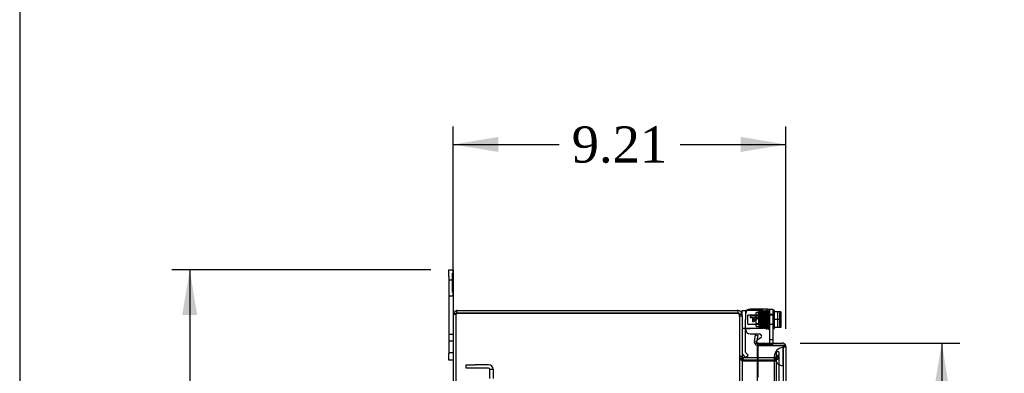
# Model space of a CAD drawing. Header units: inches. Extents: x 1 to 240, y -1 to 159.
# Tile 11 of 61: x 1 to 28, y 96 to 106. Entities that reach past the tile are written whole.
import ezdxf
from ezdxf.enums import TextEntityAlignment as Align
from ezdxf.lldxf.tags import DXFTag

# ---------------------------------------------------------------- set-up
doc = ezdxf.new("R2010")
doc.units = ezdxf.units.IN
doc.header["$MEASUREMENT"] = 0
for name, color, linetype in [('COM40680', 7, 'Continuous'), ('COM42667', 7, 'Continuous'), ('COM42780', 7, 'Continuous'), ('COM48605', 7, 'Continuous'), ('COM70220', 7, 'Continuous'), ('COM70726-5', 7, 'Continuous'), ('Default', 7, 'Continuous'), ('FET07720', 7, 'Continuous'), ('SCC19011', 7, 'Continuous'), ('SPR20265', 7, 'Continuous'), ('WAF25035', 7, 'Continuous')]:
    doc.layers.add(name, color=color, linetype=linetype)
doc.styles.add('SEACAD_Times_New_Roman', font='times.ttf')
tags = doc.linetypes.add('HIDDEN2', pattern=[0.1875, 0.125, -0.0625]).pattern_tags.tags
tags[6:7] = [DXFTag(74, 4), DXFTag(75, 0), DXFTag(340, '0'), DXFTag(46, 0.0), DXFTag(50, 0.0), DXFTag(44, 0.0), DXFTag(45, 0.0)]
tags[4:5] = [DXFTag(74, 4), DXFTag(75, 0), DXFTag(340, '0'), DXFTag(46, 0.0), DXFTag(50, 0.0), DXFTag(44, 0.0), DXFTag(45, 0.0)]
doc.dimstyles.new('HAMMOND_(STH_-_240x160)', dxfattribs={"dimtxt": 1, "dimasz": 1.25, "dimexe": 0.5, "dimexo": 0.5, "dimgap": 0.25, "dimtad": 0, "dimtih": 1, "dimtoh": 1, "dimlfac": 0.125, "dimzin": 0, "dimdsep": 46, "dimtxsty": 'SEACAD_Times_New_Roman', "dimblk1": '_SE_FILLED', "dimblk2": '_SE_FILLED', "dimsah": 1, "dimcen": 0.5, "dimadec": 0, "dimazin": 0, "dimtfac": 0.8, "dimtofl": 0, "dimtmove": 0, "dimatfit": 3, "dimfxl": 1, "dimtolj": 1, "dimtzin": 0, "dimarcsym": 0})

# ---------------------------------------------------------------- blocks, each defined once
blk = doc.blocks.new('SE6')
at = {"layer": 'COM40680', "color": 7, "linetype": 'HIDDEN2'}
for p, q in [((13.319, 96.218), (13.319, 96.313)), ((13.319, 96.313), (13.569, 96.313)), ((13.944, 96.313), (13.569, 96.313)), ((13.569, 96.218), (13.319, 96.218)), ((13.944, 96.218), (13.569, 96.218)), ((13.974, 96.188), (14.069, 96.188)), ((13.974, 95.938), (13.974, 96.188)), ((14.069, 96.188), (14.069, 95.938))]:
    blk.add_line(p, q, dxfattribs=at)
for radius in [0.125, 0.03]:
    blk.add_arc((13.944, 96.188), radius, 0, 90, dxfattribs=at)
at = {"layer": 'COM42667', "color": 7, "linetype": 'Continuous'}
for p, q in [((21.668, 97.852), (21.185, 97.852)), ((21.668, 97.852), (21.811, 97.852)), ((21.811, 97.852), (21.811, 96.916)), ((21.185, 97.166), (21.445, 97.166)), ((21.477, 97.055), (21.38, 96.992))]:
    blk.add_line(p, q, dxfattribs=at)
at = {"layer": 'COM42667', "color": 7, "linetype": 'HIDDEN2'}
for p, q in [((21.185, 97.655), (21.185, 97.625)), ((21.245, 97.655), (21.185, 97.655)), ((21.185, 97.625), (21.245, 97.625)), ((21.273, 97.689), (21.245, 97.689)), ((21.245, 97.689), (21.245, 97.655)), ((21.245, 97.625), (21.245, 97.515)), ((21.273, 97.655), (21.273, 97.689)), ((21.435, 97.655), (21.273, 97.655)), ((21.273, 97.515), (21.435, 97.63)), ((21.386, 97.625), (21.273, 97.546)), ((21.273, 97.546), (21.273, 97.625)), ((21.273, 97.625), (21.386, 97.625)), ((21.435, 97.63), (21.435, 97.655)), ((21.716, 97.852), (21.716, 96.882)), ((21.811, 97.704), (21.716, 97.704)), ((21.245, 97.515), (21.273, 97.515)), ((21.412, 96.882), (21.668, 96.882)), ((21.811, 96.882), (21.668, 96.882)), ((21.716, 97.016), (21.811, 97.016)), ((21.811, 96.916), (21.811, 96.882))]:
    blk.add_line(p, q, dxfattribs=at)
at = {"layer": 'COM42667', "color": 7, "linetype": 'Continuous'}
for centre, radius, start, end in [((21.185, 97.727), 0.125, 90, 180), ((21.185, 97.291), 0.125, 180, 270), ((21.445, 97.106), 0.06, 302.8455, 90)]:
    blk.add_arc(centre, radius, start, end, dxfattribs=at)
at = {"layer": 'COM42667', "color": 7, "linetype": 'HIDDEN2'}
blk.add_arc((21.412, 96.942), 0.06, 122.8455, 270, dxfattribs=at)
at = {"layer": 'COM42780', "color": 7, "linetype": 'Continuous'}
for p, q in [((20.965, 97.813), (21.06, 97.813)), ((20.965, 97.705), (20.965, 97.813)), ((21.095, 97.813), (21.06, 97.813)), ((21.06, 97.813), (21.06, 97.563)), ((21.06, 96.665), (21.06, 97.563)), ((21.058, 96.513), (21.007, 96.564)), ((21.058, 96.513), (21.125, 96.58)), ((21.125, 96.58), (21.074, 96.631))]:
    blk.add_line(p, q, dxfattribs=at)
at = {"layer": 'COM42780', "color": 7, "linetype": 'HIDDEN2'}
for p, q in [((21.107, 97.813), (21.095, 97.813)), ((21.397, 97.813), (21.107, 97.813)), ((21.347, 97.368), (21.347, 97.758)), ((21.442, 97.758), (21.347, 97.758)), ((21.537, 97.688), (21.347, 97.688)), ((21.537, 97.67), (21.347, 97.67)), ((21.537, 97.813), (21.397, 97.813)), ((21.442, 97.313), (21.442, 97.813)), ((21.537, 97.313), (21.537, 97.813)), ((21.347, 97.457), (21.537, 97.457)), ((21.537, 97.438), (21.347, 97.438)), ((21.347, 97.368), (21.442, 97.368)), ((21.451, 97.313), (20.981, 97.313)), ((21.451, 97.313), (21.397, 97.313)), ((21.537, 97.313), (21.451, 97.313)), ((21.059, 96.948), (21.06, 96.948)), ((21.059, 96.786), (21.059, 96.948)), ((21.059, 96.899), (21.06, 96.899)), ((21.059, 96.786), (21.06, 96.786)), ((21.059, 96.758), (21.059, 96.786)), ((21.059, 96.758), (21.06, 96.758)), ((21.059, 96.698), (21.059, 96.758)), ((21.059, 96.698), (21.06, 96.698))]:
    blk.add_line(p, q, dxfattribs=at)
at = {"layer": 'COM42780', "color": 7, "linetype": 'Continuous'}
for radius in [0.143, 0.048]:
    blk.add_arc((21.108, 96.665), radius, 180, 225, dxfattribs=at)
at = {"layer": 'COM42780', "color": 7, "linetype": 'HIDDEN2'}
blk.add_ellipse((22.066, 97.063), major_axis=(-14.322, 0), ratio=0.017455, start_param=-1.524085, end_param=-1.503851, dxfattribs=at)
for points, knots in [([(20.965, 97.305), (20.965, 97.307), (20.967, 97.31), (20.972, 97.312), (20.976, 97.313), (20.981, 97.313)], [0, 0, 0, 0, 0.5, 0.5, 1, 1, 1, 1]), ([(21.107, 97.312), (21.101, 97.312), (21.095, 97.312), (21.083, 97.312), (21.078, 97.312), (21.07, 97.311), (21.066, 97.31), (21.061, 97.308), (21.06, 97.306), (21.06, 97.305)], [0, 0, 0, 0, 0.25, 0.25, 0.5, 0.5, 0.75, 0.75, 1, 1, 1, 1])]:
    blk.add_open_spline(points, degree=3, knots=knots, dxfattribs=at)
at = {"layer": 'COM48605', "color": 7, "linetype": 'Continuous'}
for p, q in [((21.302, 96.97), (21.332, 97.14)), ((21.332, 97.14), (21.403, 97.128)), ((21.373, 96.958), (21.403, 97.128)), ((21.373, 96.958), (21.302, 96.97)), ((21.381, 96.928), (21.326, 96.882)), ((22.067, 96.843), (21.38, 96.843)), ((21.38, 96.843), (21.38, 95.813)), ((21.408, 96.916), (21.408, 96.844)), ((21.408, 96.916), (22.067, 96.916)), ((21.408, 96.844), (22.067, 96.844)), ((22.169, 96.844), (22.067, 96.844)), ((22.067, 96.843), (22.169, 96.843)), ((22.175, 96.808), (22.175, 62.819))]:
    blk.add_line(p, q, dxfattribs=at)
at = {"layer": 'COM48605', "color": 7, "linetype": 'HIDDEN2'}
for p, q in [((21.408, 95.968), (21.408, 96.843)), ((22.103, 96.808), (22.103, 62.819)), ((22.103, 96.808), (22.175, 96.808))]:
    blk.add_line(p, q, dxfattribs=at)
at = {"layer": 'COM48605', "color": 7, "linetype": 'Continuous'}
for centre, radius, start, end in [((21.408, 96.952), 0.108, 170.0001, 219.9999), ((21.408, 96.952), 0.108, 220, 270), ((21.408, 96.952), 0.036, 170, 220), ((21.408, 96.952), 0.036, 220, 270), ((22.067, 96.808), 0.108, 19.4712, 90), ((22.067, 96.808), 0.108, 0, 19.4712)]:
    blk.add_arc(centre, radius, start, end, dxfattribs=at)
at = {"layer": 'COM48605', "color": 7, "linetype": 'HIDDEN2'}
blk.add_arc((22.067, 96.808), 0.036, 0, 90, dxfattribs=at)
blk.add_ellipse((22.067, 96.808), major_axis=(-0.036, 0), ratio=0.997813, start_param=3.141593, end_param=4.712389, dxfattribs=at)
at = {"layer": 'COM48605', "color": 7, "linetype": 'Continuous'}
blk.add_ellipse((22.067, 96.808), major_axis=(-0.108, 0), ratio=0.997813, start_param=3.141593, end_param=3.48143, dxfattribs=at)
at = {"layer": 'COM70220', "color": 7, "linetype": 'HIDDEN2'}
for p, q in [((22.099, 96.541), (22.101, 96.79)), ((22.101, 96.79), (22.101, 96.291)), ((22.101, 96.79), (22.102, 96.79)), ((22.102, 96.79), (22.102, 96.291)), ((21.853, 96.541), (21.853, 96.291)), ((22.099, 96.541), (22.099, 96.291)), ((22.101, 96.292), (22.099, 96.541)), ((21.853, 96.291), (21.853, 63.336)), ((22.099, 96.291), (22.099, 63.336)), ((22.102, 96.292), (22.101, 96.292)), ((22.101, 96.291), (22.101, 63.336)), ((22.102, 96.291), (22.102, 63.336))]:
    blk.add_line(p, q, dxfattribs=at)
blk.add_arc((22.103, 96.541), 0.25, 90, 270, dxfattribs=at)
at = {"layer": 'COM70726-5', "color": 7, "linetype": 'Continuous'}
for p, q in [((12.965, 97.705), (12.965, 61.921)), ((13.042, 97.808), (13.062, 97.741)), ((13.073, 97.741), (13.042, 97.741)), ((13.062, 97.741), (13.073, 97.741)), ((13.073, 97.813), (20.824, 97.813)), ((20.824, 97.741), (13.073, 97.741)), ((13.073, 97.741), (20.824, 97.741)), ((20.857, 97.813), (20.824, 97.813)), ((20.824, 97.741), (20.857, 97.741)), ((20.857, 97.741), (20.857, 97.813)), ((20.965, 97.705), (20.931, 97.705)), ((20.965, 97.658), (20.965, 97.705)), ((20.965, 97.658), (20.965, 61.968)), ((20.994, 96.511), (20.98, 96.446)), ((21.38, 96.51), (21.001, 96.51)), ((20.994, 96.42), (21.001, 96.42)), ((21.38, 96.438), (21.001, 96.438)), ((21.001, 96.42), (21.38, 96.42))]:
    blk.add_line(p, q, dxfattribs=at)
at = {"layer": 'COM70726-5', "color": 7, "linetype": 'HIDDEN2'}
for p, q in [((13.037, 97.705), (12.965, 97.705)), ((12.997, 97.721), (13.048, 97.721)), ((13.037, 97.705), (13.037, 61.921)), ((20.931, 97.705), (20.893, 97.705)), ((20.893, 97.705), (20.893, 97.658)), ((20.965, 97.658), (20.893, 97.658)), ((20.893, 97.658), (20.893, 61.968)), ((20.965, 96.546), (20.893, 96.546)), ((21.868, 96.51), (21.38, 96.51)), ((21.868, 96.438), (21.868, 96.51)), ((21.87, 96.51), (21.868, 96.51)), ((21.87, 96.51), (21.87, 96.438)), ((21.978, 96.668), (21.906, 96.668)), ((21.906, 96.668), (21.906, 96.591)), ((21.906, 96.591), (21.906, 96.571)), ((21.906, 96.571), (21.906, 96.526)), ((21.978, 96.571), (21.906, 96.571)), ((21.906, 96.546), (21.978, 96.546)), ((21.906, 96.526), (21.906, 63.1)), ((21.906, 96.513), (21.978, 96.513)), ((21.978, 96.668), (21.978, 96.591)), ((21.978, 96.591), (21.978, 96.571)), ((21.978, 96.571), (21.978, 96.526)), ((21.978, 96.526), (21.978, 63.1)), ((20.965, 96.499), (20.893, 96.499)), ((20.98, 96.446), (20.979, 96.44)), ((20.994, 96.42), (20.979, 96.42)), ((21.868, 96.438), (21.38, 96.438)), ((21.38, 96.42), (21.868, 96.42)), ((21.87, 96.438), (21.868, 96.438)), ((21.868, 96.42), (21.87, 96.422))]:
    blk.add_line(p, q, dxfattribs=at)
at = {"layer": 'COM70726-5', "color": 7, "linetype": 'Continuous'}
for centre, radius, start, end in [((13.073, 97.705), 0.108, 161.8777, 180), ((13.073, 97.705), 0.108, 107.1113, 161.8777), ((12.848, 96.944), 0.804, 77.2507, 81.2208), ((12.848, 96.946), 0.802, 77.2036, 81.1938), ((13.073, 97.705), 0.108, 90, 107.1113), ((20.824, 97.641), 0.1, 70.5543, 90), ((20.857, 97.705), 0.108, 53.0094, 90), ((20.857, 97.705), 0.036, 53.0094, 90), ((20.83, 97.56), 0.178, 58.8374, 81.2659), ((20.857, 97.705), 0.108, 0, 53.0094), ((21.001, 96.546), 0.036, 180.0001, 258.1803), ((21.001, 96.546), 0.036, 258.1804, 270), ((21.116, 96.509), 0.151, 183.7357, 216.0605), ((21.001, 96.546), 0.108, 258.1804, 270)]:
    blk.add_arc(centre, radius, start, end, dxfattribs=at)
at = {"layer": 'COM70726-5', "color": 7, "linetype": 'HIDDEN2'}
for centre, radius, start, end in [((12.848, 96.946), 0.802, 79.5304, 81.1938), ((12.848, 96.944), 0.804, 79.5621, 81.2208), ((12.848, 96.944), 0.804, 75.9807, 77.2507), ((12.848, 96.946), 0.802, 75.9388, 77.2036), ((13.073, 97.705), 0.036, 148.1143, 180), ((13.073, 97.705), 0.036, 107.8112, 148.1143), ((13.073, 97.705), 0.036, 90, 107.8112), ((20.83, 97.688), 0.0541, 25.3564, 59.7725), ((20.857, 97.705), 0.036, 0, 53.0095), ((20.774, 97.655), 0.119, 1.5142, 28.4277), ((21.001, 96.546), 0.108, 180, 258.1804), ((21.87, 96.546), 0.108, 270, 0), ((21.87, 96.546), 0.036, 270, 360)]:
    blk.add_arc(centre, radius, start, end, dxfattribs=at)
at = {"layer": 'COM70726-5', "color": 7, "linetype": 'Continuous'}
blk.add_ellipse((13.073, 97.705), major_axis=(0.108, 0), ratio=0.996907, start_param=2.825298, end_param=3.141593, dxfattribs=at)
at = {"layer": 'COM70726-5', "color": 7, "linetype": 'HIDDEN2'}
for major_axis, start_param, end_param in [((0.036, 0), 2.585083, 3.141593), ((-0.036, 0), 4.712389, 5.023252)]:
    blk.add_ellipse((13.073, 97.705), major_axis=major_axis, ratio=0.996907, start_param=start_param, end_param=end_param, dxfattribs=at)
at = {"layer": 'COM70726-5', "color": 7, "linetype": 'Continuous'}
for points, knots in [([(12.971, 97.739), (12.972, 97.735), (12.973, 97.732), (12.976, 97.728), (12.978, 97.726), (12.983, 97.723), (12.986, 97.722), (12.991, 97.721), (12.995, 97.721), (13.005, 97.721), (13.012, 97.722), (13.024, 97.727), (13.028, 97.729), (13.035, 97.734), (13.039, 97.737), (13.042, 97.741)], [0, 0, 0, 0, 0.125, 0.125, 0.25, 0.25, 0.375, 0.375, 0.5, 0.5, 0.75, 0.75, 0.875, 0.875, 1, 1, 1, 1]), ([(20.922, 97.712), (20.936, 97.703), (20.947, 97.694), (20.961, 97.676), (20.965, 97.667), (20.965, 97.658)], [0, 0, 0, 0, 0.5, 0.5, 1, 1, 1, 1])]:
    blk.add_open_spline(points, degree=3, knots=knots, dxfattribs=at)
at = {"layer": 'COM70726-5', "color": 7, "linetype": 'HIDDEN2'}
for points, knots in [([(13.043, 97.724), (13.044, 97.722), (13.046, 97.721), (13.05, 97.721), (13.052, 97.722), (13.056, 97.726), (13.058, 97.728), (13.06, 97.734), (13.062, 97.736), (13.062, 97.739)], [0, 0, 0, 0, 0.25, 0.25, 0.5, 0.5, 0.75, 0.75, 1, 1, 1, 1]), ([(21.978, 96.513), (21.978, 96.505), (21.975, 96.498), (21.965, 96.483), (21.957, 96.475), (21.937, 96.46), (21.925, 96.452), (21.899, 96.437), (21.884, 96.429), (21.87, 96.422)], [0, 0, 0, 0, 0.25, 0.25, 0.5, 0.5, 0.75, 0.75, 1, 1, 1, 1]), ([(21.906, 96.513), (21.906, 96.498), (21.902, 96.483), (21.889, 96.452), (21.88, 96.437), (21.87, 96.422)], [0, 0, 0, 0, 0.5, 0.5, 1, 1, 1, 1]), ([(20.893, 96.499), (20.893, 96.492), (20.895, 96.486), (20.904, 96.473), (20.91, 96.466), (20.925, 96.453), (20.935, 96.446), (20.956, 96.433), (20.967, 96.427), (20.979, 96.42)], [0, 0, 0, 0, 0.25, 0.25, 0.5, 0.5, 0.75, 0.75, 1, 1, 1, 1])]:
    blk.add_open_spline(points, degree=3, knots=knots, dxfattribs=at)
at = {"layer": 'FET07720', "color": 7, "linetype": 'Continuous'}
for p, q in [((12.84, 98.751), (12.84, 98.938)), ((12.84, 98.938), (12.965, 98.938)), ((12.84, 98.751), (12.84, 96.626)), ((12.965, 98.938), (12.965, 98.751)), ((12.965, 98.751), (12.965, 97.705)), ((12.84, 96.438), (12.84, 96.626)), ((12.965, 96.438), (12.84, 96.438))]:
    blk.add_line(p, q, dxfattribs=at)
at = {"layer": 'FET07720', "color": 7, "linetype": 'HIDDEN2'}
for p, q in [((12.945, 98.845), (12.965, 98.845)), ((12.945, 98.633), (12.945, 98.845)), ((12.945, 98.767), (12.965, 98.767)), ((12.945, 98.739), (12.965, 98.739)), ((12.965, 98.657), (12.84, 98.657)), ((12.945, 98.633), (12.965, 98.633)), ((12.945, 98.626), (12.965, 98.626)), ((12.945, 98.455), (12.945, 98.626)), ((12.945, 98.587), (12.965, 98.587)), ((12.945, 98.535), (12.965, 98.535)), ((12.945, 98.462), (12.965, 98.462)), ((12.945, 98.455), (12.965, 98.455)), ((12.945, 98.441), (12.945, 98.455)), ((12.945, 98.441), (12.965, 98.441)), ((12.945, 98.376), (12.945, 98.441)), ((12.945, 98.429), (12.965, 98.429)), ((12.84, 98.219), (12.965, 98.219)), ((12.945, 98.401), (12.965, 98.401)), ((12.945, 98.323), (12.945, 98.376)), ((12.945, 98.376), (12.965, 98.376)), ((12.945, 98.323), (12.965, 98.323)), ((12.84, 97.156), (12.965, 97.156)), ((12.965, 96.969), (12.84, 96.969)), ((12.84, 96.657), (12.965, 96.657))]:
    blk.add_line(p, q, dxfattribs=at)
at = {"layer": 'SCC19011', "color": 7, "linetype": 'HIDDEN2'}
for p, q in [((21.124, 97.441), (21.124, 97.685)), ((21.856, 97.685), (21.124, 97.685)), ((21.942, 97.778), (21.942, 97.348)), ((21.997, 97.747), (21.997, 97.379)), ((22.027, 97.747), (21.997, 97.747)), ((21.124, 97.441), (21.856, 97.441)), ((21.997, 97.379), (22.027, 97.379))]:
    blk.add_line(p, q, dxfattribs=at)
at = {"layer": 'SCC19011', "color": 7, "linetype": 'Continuous'}
for p, q in [((22.037, 97.778), (21.856, 97.778)), ((22.037, 97.778), (22.037, 97.563)), ((22.037, 97.563), (21.856, 97.563)), ((22.037, 97.348), (21.856, 97.348)), ((22.037, 97.563), (22.037, 97.348))]:
    blk.add_line(p, q, dxfattribs=at)
at = {"layer": 'SCC19011', "color": 7, "linetype": 'HIDDEN2'}
for points in [[(22.037, 97.758), (22.037, 97.755), (22.036, 97.752), (22.032, 97.749), (22.029, 97.747), (22.027, 97.747)], [(22.027, 97.379), (22.029, 97.379), (22.032, 97.378), (22.036, 97.374), (22.037, 97.371), (22.037, 97.368)]]:
    blk.add_open_spline(points, degree=3, knots=[0, 0, 0, 0, 0.5, 0.5, 1, 1, 1, 1], dxfattribs=at)
at = {"layer": 'SPR20265', "color": 7, "linetype": 'HIDDEN2'}
blk.add_circle((21.421, 97.763), 0.0175, dxfattribs=at)
blk.add_ellipse((21.702, 97.391), major_axis=(0.0175, 0), ratio=0.707107, dxfattribs=at)
for points, knots in [([(21.423, 97.746), (21.419, 97.745), (21.413, 97.744), (21.408, 97.739), (21.408, 97.728), (21.409, 97.711), (21.41, 97.691), (21.412, 97.666), (21.413, 97.644), (21.414, 97.615), (21.415, 97.578), (21.417, 97.534), (21.419, 97.483), (21.421, 97.431), (21.424, 97.394), (21.425, 97.372), (21.427, 97.359), (21.428, 97.355), (21.429, 97.355), (21.429, 97.355)], [0, 0, 0, 0, 0.0696197, 0.1260031, 0.168106, 0.2019864, 0.2683242, 0.3008062, 0.3363059, 0.3819497, 0.4379972, 0.5045348, 0.5816916, 0.6695292, 0.7682625, 0.821951, 0.878445, 0.9377765, 0.955693, 0.955693, 0.955693, 0.955693]), ([(21.463, 97.363), (21.463, 97.363), (21.462, 97.363), (21.461, 97.367), (21.459, 97.388), (21.457, 97.428), (21.454, 97.471), (21.453, 97.513), (21.451, 97.548), (21.45, 97.577), (21.449, 97.616), (21.447, 97.656), (21.445, 97.696), (21.443, 97.732), (21.439, 97.761), (21.429, 97.779), (21.422, 97.78), (21.418, 97.78)], [0.0512867, 0.0512867, 0.0512867, 0.0512867, 0.0584295, 0.1138375, 0.2151679, 0.3043854, 0.381252, 0.4456911, 0.4975918, 0.5372885, 0.5766415, 0.6703859, 0.7252145, 0.784444, 0.8967299, 0.9497581, 1, 1, 1, 1]), ([(21.513, 97.353), (21.512, 97.354), (21.512, 97.357), (21.51, 97.372), (21.508, 97.401), (21.505, 97.446), (21.504, 97.492), (21.502, 97.533), (21.501, 97.567), (21.5, 97.596), (21.498, 97.626), (21.497, 97.658), (21.495, 97.692), (21.494, 97.726), (21.492, 97.752), (21.49, 97.768), (21.487, 97.777), (21.485, 97.781), (21.482, 97.784), (21.477, 97.788), (21.471, 97.789), (21.464, 97.787), (21.457, 97.783), (21.454, 97.776), (21.451, 97.766), (21.449, 97.743), (21.447, 97.71), (21.445, 97.674), (21.444, 97.637), (21.442, 97.592), (21.44, 97.54), (21.438, 97.484), (21.435, 97.429), (21.433, 97.382), (21.431, 97.37), (21.43, 97.363)], [0, 0, 0, 0, 0.030464, 0.059273, 0.111733, 0.157579, 0.196823, 0.229419, 0.255371, 0.275981, 0.299121, 0.326112, 0.356987, 0.391797, 0.430051, 0.462537, 0.486047, 0.500567, 0.504587, 0.50775, 0.517183, 0.523534, 0.530723, 0.547563, 0.568029, 0.611848, 0.659236, 0.686085, 0.717503, 0.753468, 0.793956, 0.838898, 0.888255, 0.941986, 1, 1, 1, 1]), ([(21.465, 97.361), (21.465, 97.364), (21.466, 97.369), (21.468, 97.39), (21.47, 97.424), (21.472, 97.473), (21.474, 97.52), (21.476, 97.561), (21.477, 97.594), (21.478, 97.622), (21.479, 97.649), (21.48, 97.677), (21.482, 97.704), (21.483, 97.729), (21.484, 97.748), (21.485, 97.758), (21.485, 97.76), (21.484, 97.758), (21.476, 97.753), (21.465, 97.753), (21.456, 97.759), (21.457, 97.756), (21.457, 97.744), (21.459, 97.724), (21.46, 97.697), (21.461, 97.671), (21.463, 97.639), (21.464, 97.6), (21.466, 97.553), (21.468, 97.502), (21.47, 97.448), (21.473, 97.399), (21.475, 97.369), (21.477, 97.354), (21.478, 97.351), (21.478, 97.35)], [0, 0, 0, 0, 0.03024, 0.058844, 0.110982, 0.156603, 0.195687, 0.228224, 0.254177, 0.274675, 0.296836, 0.321847, 0.349679, 0.380262, 0.413021, 0.440531, 0.460464, 0.473122, 0.481895, 0.498753, 0.519767, 0.539785, 0.560315, 0.604197, 0.627603, 0.652113, 0.680195, 0.712627, 0.749408, 0.790576, 0.836178, 0.886206, 0.940732, 0.969795, 1, 1, 1, 1]), ([(21.502, 97.777), (21.501, 97.773), (21.5, 97.759), (21.498, 97.726), (21.496, 97.688), (21.494, 97.65), (21.493, 97.616), (21.492, 97.586), (21.491, 97.562), (21.49, 97.539), (21.489, 97.512), (21.488, 97.481), (21.486, 97.446), (21.485, 97.411), (21.483, 97.379), (21.481, 97.365), (21.481, 97.36)], [0.0986552, 0.0986552, 0.0986552, 0.0986552, 0.1875625, 0.2669227, 0.3367819, 0.397247, 0.4484038, 0.4903163, 0.523012, 0.5519952, 0.5895289, 0.6360053, 0.6913911, 0.7555815, 0.8284727, 0.9099998, 0.9099998, 0.9099998, 0.9099998]), ([(21.54, 97.774), (21.54, 97.778), (21.539, 97.783), (21.534, 97.791), (21.527, 97.795), (21.521, 97.796), (21.516, 97.795), (21.513, 97.794), (21.51, 97.792), (21.508, 97.79), (21.506, 97.787), (21.504, 97.784), (21.504, 97.781), (21.504, 97.779), (21.504, 97.778)], [0, 0, 0, 0, 0.179696, 0.347726, 0.496425, 0.619744, 0.675627, 0.729219, 0.780424, 0.829098, 0.875163, 0.918716, 0.960114, 1, 1, 1, 1]), ([(21.504, 97.775), (21.505, 97.773), (21.506, 97.768), (21.508, 97.748), (21.51, 97.713), (21.512, 97.662), (21.514, 97.612), (21.516, 97.569), (21.517, 97.534), (21.518, 97.504), (21.519, 97.474), (21.52, 97.443), (21.522, 97.411), (21.524, 97.381), (21.525, 97.358), (21.527, 97.344), (21.53, 97.336), (21.532, 97.332), (21.541, 97.326), (21.552, 97.326), (21.566, 97.34), (21.565, 97.356), (21.569, 97.388), (21.571, 97.428), (21.572, 97.469), (21.574, 97.51), (21.576, 97.559), (21.578, 97.615), (21.58, 97.673), (21.582, 97.727), (21.584, 97.761), (21.586, 97.779), (21.587, 97.783), (21.588, 97.784)], [0, 0, 0, 0, 0.030201, 0.058768, 0.1108, 0.156226, 0.194981, 0.227009, 0.252235, 0.272673, 0.295591, 0.321665, 0.350958, 0.383519, 0.418097, 0.446454, 0.467135, 0.480122, 0.488714, 0.50385, 0.523249, 0.563385, 0.607116, 0.65456, 0.682023, 0.713983, 0.750415, 0.791329, 0.836739, 0.886604, 0.940955, 0.969916, 1, 1, 1, 1]), ([(21.539, 97.778), (21.539, 97.778), (21.538, 97.776), (21.538, 97.773), (21.537, 97.771), (21.535, 97.768), (21.533, 97.766), (21.53, 97.763), (21.524, 97.761), (21.517, 97.76), (21.511, 97.763), (21.505, 97.769), (21.505, 97.772), (21.505, 97.774)], [0, 0, 0, 0, 0.038509, 0.078114, 0.119898, 0.164481, 0.21204, 0.262415, 0.369764, 0.488173, 0.633368, 0.805352, 1, 1, 1, 1]), ([(21.515, 97.357), (21.516, 97.362), (21.517, 97.377), (21.519, 97.409), (21.521, 97.445), (21.523, 97.481), (21.524, 97.512), (21.525, 97.538), (21.526, 97.562), (21.527, 97.586), (21.528, 97.616), (21.529, 97.65), (21.531, 97.687), (21.532, 97.724), (21.534, 97.756), (21.536, 97.769), (21.537, 97.772)], [0.0919733, 0.0919733, 0.0919733, 0.0919733, 0.1749173, 0.2487968, 0.3136529, 0.3694659, 0.4162057, 0.4538991, 0.4829799, 0.5157574, 0.5577116, 0.6087994, 0.6689953, 0.7382724, 0.8165868, 0.9038254, 0.9038254, 0.9038254, 0.9038254]), ([(21.553, 97.787), (21.552, 97.785), (21.551, 97.782), (21.55, 97.764), (21.548, 97.732), (21.545, 97.683), (21.543, 97.635), (21.542, 97.591), (21.541, 97.555), (21.539, 97.524), (21.538, 97.495), (21.537, 97.463), (21.536, 97.43), (21.534, 97.399), (21.533, 97.374), (21.532, 97.359), (21.532, 97.354), (21.533, 97.355), (21.535, 97.357), (21.54, 97.36), (21.546, 97.362), (21.553, 97.36), (21.558, 97.357), (21.561, 97.354), (21.56, 97.361), (21.559, 97.382), (21.556, 97.419), (21.555, 97.459), (21.553, 97.498), (21.551, 97.546), (21.549, 97.601), (21.547, 97.659), (21.545, 97.714), (21.543, 97.751), (21.541, 97.771), (21.54, 97.775), (21.539, 97.778)], [0, 0, 0, 0, 0.030563, 0.059462, 0.112122, 0.158231, 0.19786, 0.231012, 0.257723, 0.278578, 0.30082, 0.326606, 0.355864, 0.388533, 0.424473, 0.456436, 0.479543, 0.49409, 0.498395, 0.50165, 0.512269, 0.519777, 0.527789, 0.536297, 0.565706, 0.609329, 0.656857, 0.684377, 0.716297, 0.752613, 0.793333, 0.838416, 0.887856, 0.941654, 0.970281, 1, 1, 1, 1]), ([(21.588, 97.786), (21.588, 97.788), (21.588, 97.79), (21.587, 97.794), (21.584, 97.798), (21.581, 97.801), (21.578, 97.803), (21.573, 97.804), (21.567, 97.804), (21.561, 97.801), (21.556, 97.796), (21.553, 97.79), (21.552, 97.786), (21.552, 97.784)], [0, 0, 0, 0, 0.058448, 0.119991, 0.183216, 0.246619, 0.308903, 0.369213, 0.48528, 0.60971, 0.739485, 0.870031, 1, 1, 1, 1]), ([(21.587, 97.784), (21.587, 97.781), (21.586, 97.778), (21.581, 97.771), (21.574, 97.769), (21.568, 97.769), (21.561, 97.771), (21.557, 97.776), (21.554, 97.781), (21.554, 97.785), (21.553, 97.786)], [0, 0, 0, 0, 0.179106, 0.344045, 0.488033, 0.609539, 0.723855, 0.829732, 0.92237, 1, 1, 1, 1]), ([(21.553, 97.783), (21.554, 97.783), (21.555, 97.781), (21.557, 97.761), (21.559, 97.729), (21.561, 97.693), (21.562, 97.657), (21.564, 97.625), (21.565, 97.597), (21.565, 97.573), (21.566, 97.547), (21.567, 97.516), (21.569, 97.479), (21.57, 97.438), (21.572, 97.397), (21.574, 97.361), (21.577, 97.337), (21.578, 97.334), (21.579, 97.334)], [0.0214583, 0.0214583, 0.0214583, 0.0214583, 0.0900776, 0.171679, 0.2446441, 0.3089055, 0.3643544, 0.4108884, 0.4484727, 0.4774941, 0.5102117, 0.5521498, 0.6033253, 0.663792, 0.7336191, 0.8128873, 0.901623, 0.9779387, 0.9779387, 0.9779387, 0.9779387]), ([(21.662, 97.331), (21.662, 97.333), (21.661, 97.338), (21.659, 97.358), (21.657, 97.394), (21.655, 97.448), (21.653, 97.5), (21.651, 97.546), (21.65, 97.584), (21.649, 97.616), (21.648, 97.648), (21.647, 97.681), (21.645, 97.716), (21.643, 97.748), (21.642, 97.774), (21.64, 97.791), (21.637, 97.8), (21.636, 97.805), (21.628, 97.811), (21.62, 97.812), (21.612, 97.81), (21.605, 97.803), (21.602, 97.793), (21.601, 97.78), (21.598, 97.753), (21.596, 97.713), (21.595, 97.67), (21.593, 97.629), (21.591, 97.578), (21.589, 97.52), (21.587, 97.458), (21.585, 97.401), (21.582, 97.364), (21.581, 97.344), (21.58, 97.34), (21.579, 97.338)], [0, 0, 0, 0, 0.030535, 0.059405, 0.111974, 0.15791, 0.197235, 0.229914, 0.255949, 0.276523, 0.299074, 0.324905, 0.354038, 0.386523, 0.421968, 0.452322, 0.474601, 0.488811, 0.496452, 0.508992, 0.518013, 0.527439, 0.546664, 0.567186, 0.610887, 0.658299, 0.685271, 0.716798, 0.752855, 0.793424, 0.83844, 0.887864, 0.941665, 0.970292, 1, 1, 1, 1]), ([(21.613, 97.339), (21.613, 97.339), (21.611, 97.341), (21.609, 97.363), (21.607, 97.399), (21.605, 97.439), (21.604, 97.479), (21.602, 97.516), (21.601, 97.547), (21.6, 97.573), (21.6, 97.597), (21.599, 97.625), (21.597, 97.658), (21.596, 97.694), (21.594, 97.731), (21.592, 97.764), (21.59, 97.785), (21.589, 97.788), (21.588, 97.788)], [0.0263062, 0.0263062, 0.0263062, 0.0263062, 0.0964144, 0.1837941, 0.2621751, 0.3314697, 0.3916489, 0.4426991, 0.4846088, 0.5173425, 0.5463997, 0.5840634, 0.630763, 0.6865267, 0.7513324, 0.8251609, 0.9080575, 0.9827694, 0.9827694, 0.9827694, 0.9827694]), ([(21.614, 97.335), (21.615, 97.338), (21.615, 97.342), (21.617, 97.361), (21.619, 97.396), (21.622, 97.447), (21.624, 97.498), (21.625, 97.544), (21.626, 97.581), (21.628, 97.613), (21.629, 97.644), (21.63, 97.677), (21.631, 97.711), (21.633, 97.743), (21.634, 97.767), (21.635, 97.78), (21.635, 97.783), (21.634, 97.783), (21.627, 97.777), (21.618, 97.776), (21.611, 97.779), (21.607, 97.783), (21.606, 97.782), (21.607, 97.772), (21.608, 97.753), (21.61, 97.725), (21.611, 97.698), (21.612, 97.664), (21.614, 97.621), (21.616, 97.57), (21.618, 97.512), (21.62, 97.451), (21.622, 97.393), (21.624, 97.356), (21.626, 97.335), (21.627, 97.331), (21.627, 97.328)], [0, 0, 0, 0, 0.030222, 0.058813, 0.11093, 0.156534, 0.195616, 0.228164, 0.254139, 0.274705, 0.297423, 0.323615, 0.353246, 0.386243, 0.422024, 0.452049, 0.473417, 0.486403, 0.493845, 0.506089, 0.514063, 0.522411, 0.54085, 0.561347, 0.605177, 0.628563, 0.653039, 0.68107, 0.713444, 0.750156, 0.791241, 0.836734, 0.88662, 0.940966, 0.969918, 1, 1, 1, 1]), ([(21.651, 97.796), (21.651, 97.791), (21.649, 97.775), (21.647, 97.74), (21.646, 97.7), (21.644, 97.662), (21.643, 97.626), (21.642, 97.597), (21.641, 97.571), (21.64, 97.544), (21.639, 97.512), (21.638, 97.474), (21.636, 97.432), (21.634, 97.39), (21.632, 97.354), (21.631, 97.339), (21.63, 97.335)], [0.0927332, 0.0927332, 0.0927332, 0.0927332, 0.1761712, 0.2504479, 0.3156064, 0.371681, 0.418724, 0.4567876, 0.486152, 0.5185085, 0.5601176, 0.6109353, 0.6708861, 0.7398977, 0.8178183, 0.9045709, 0.9045709, 0.9045709, 0.9045709]), ([(21.689, 97.8), (21.689, 97.803), (21.688, 97.809), (21.682, 97.816), (21.675, 97.819), (21.668, 97.82), (21.661, 97.817), (21.657, 97.813), (21.654, 97.807), (21.653, 97.804), (21.653, 97.802)], [0, 0, 0, 0, 0.167201, 0.329893, 0.476988, 0.603506, 0.721843, 0.829916, 0.923204, 1, 1, 1, 1]), ([(21.688, 97.802), (21.688, 97.8), (21.688, 97.798), (21.687, 97.794), (21.684, 97.791), (21.681, 97.788), (21.678, 97.786), (21.673, 97.784), (21.668, 97.784), (21.662, 97.787), (21.657, 97.791), (21.655, 97.796), (21.654, 97.799), (21.654, 97.8)], [0, 0, 0, 0, 0.063603, 0.12996, 0.197413, 0.264238, 0.328963, 0.390606, 0.506022, 0.626998, 0.751605, 0.876153, 1, 1, 1, 1]), ([(21.654, 97.8), (21.655, 97.798), (21.656, 97.794), (21.657, 97.773), (21.659, 97.745), (21.66, 97.713), (21.662, 97.679), (21.663, 97.636), (21.665, 97.589), (21.667, 97.54), (21.668, 97.496), (21.67, 97.45), (21.672, 97.4), (21.674, 97.363), (21.675, 97.34), (21.677, 97.325), (21.68, 97.314), (21.681, 97.31), (21.687, 97.305), (21.692, 97.303), (21.696, 97.302), (21.701, 97.303), (21.705, 97.305), (21.71, 97.311), (21.714, 97.325), (21.717, 97.35), (21.719, 97.374), (21.72, 97.39)], [0, 0, 0, 0, 0.058886, 0.113754, 0.164586, 0.211327, 0.253958, 0.292457, 0.356882, 0.40463, 0.446661, 0.498039, 0.559019, 0.629755, 0.667415, 0.700106, 0.748724, 0.77491, 0.780813, 0.787745, 0.796421, 0.802106, 0.810897, 0.838544, 0.879537, 0.933478, 1, 1, 1, 1]), ([(21.665, 97.331), (21.666, 97.335), (21.667, 97.351), (21.669, 97.388), (21.671, 97.431), (21.673, 97.473), (21.674, 97.512), (21.675, 97.544), (21.676, 97.571), (21.677, 97.597), (21.678, 97.626), (21.679, 97.661), (21.681, 97.7), (21.682, 97.738), (21.684, 97.773), (21.686, 97.789), (21.686, 97.793)], [0.0973841, 0.0973841, 0.0973841, 0.0973841, 0.185449, 0.2641987, 0.3336814, 0.3938522, 0.4447346, 0.486325, 0.5186306, 0.547929, 0.5858766, 0.6327184, 0.688461, 0.7530945, 0.8265759, 0.9088675, 0.9088675, 0.9088675, 0.9088675]), ([(21.685, 97.391), (21.684, 97.377), (21.683, 97.356), (21.683, 97.34), (21.685, 97.336), (21.689, 97.336), (21.694, 97.338), (21.7, 97.337), (21.705, 97.335), (21.707, 97.334), (21.71, 97.331), (21.71, 97.331), (21.71, 97.338), (21.709, 97.353), (21.708, 97.376), (21.706, 97.412), (21.704, 97.459), (21.703, 97.503), (21.701, 97.546), (21.7, 97.595), (21.698, 97.642), (21.697, 97.684), (21.695, 97.717), (21.694, 97.749), (21.692, 97.776), (21.691, 97.796), (21.689, 97.801), (21.689, 97.803)], [0, 0, 0, 0, 0.068755, 0.122063, 0.160475, 0.184858, 0.19218, 0.20504, 0.211292, 0.21409, 0.217964, 0.246599, 0.29792, 0.332351, 0.36993, 0.438399, 0.497716, 0.547673, 0.588909, 0.638859, 0.704906, 0.744034, 0.787187, 0.834371, 0.885581, 0.940789, 1, 1, 1, 1]), ([(21.429, 97.36), (21.429, 97.359), (21.429, 97.357), (21.429, 97.354), (21.43, 97.352), (21.432, 97.349), (21.434, 97.347), (21.437, 97.345), (21.44, 97.343), (21.445, 97.342), (21.451, 97.343), (21.458, 97.347), (21.464, 97.355), (21.465, 97.361), (21.465, 97.365)], [0, 0, 0, 0, 0.03766, 0.074985, 0.113343, 0.153894, 0.197472, 0.244568, 0.295414, 0.35009, 0.473116, 0.626338, 0.805115, 1, 1, 1, 1]), ([(21.43, 97.365), (21.43, 97.366), (21.43, 97.367), (21.432, 97.371), (21.437, 97.375), (21.443, 97.377), (21.449, 97.377), (21.453, 97.376), (21.457, 97.374), (21.46, 97.371), (21.462, 97.367), (21.463, 97.363), (21.464, 97.361), (21.464, 97.36)], [0, 0, 0, 0, 0.162855, 0.308329, 0.439048, 0.555518, 0.659163, 0.712922, 0.769029, 0.82693, 0.885551, 0.943608, 1, 1, 1, 1]), ([(21.477, 97.353), (21.478, 97.35), (21.479, 97.344), (21.485, 97.337), (21.492, 97.334), (21.499, 97.334), (21.505, 97.336), (21.51, 97.341), (21.513, 97.346), (21.514, 97.35), (21.514, 97.352)], [0, 0, 0, 0, 0.159811, 0.317961, 0.462729, 0.589122, 0.709493, 0.821101, 0.918775, 1, 1, 1, 1]), ([(21.479, 97.352), (21.479, 97.353), (21.479, 97.355), (21.48, 97.359), (21.483, 97.363), (21.486, 97.366), (21.492, 97.369), (21.499, 97.369), (21.505, 97.367), (21.51, 97.362), (21.512, 97.357), (21.512, 97.354), (21.512, 97.353)], [0, 0, 0, 0, 0.067072, 0.136537, 0.206748, 0.275983, 0.405419, 0.522779, 0.643733, 0.765986, 0.885184, 1, 1, 1, 1]), ([(21.578, 97.336), (21.578, 97.334), (21.579, 97.332), (21.58, 97.328), (21.582, 97.324), (21.586, 97.322), (21.589, 97.32), (21.594, 97.318), (21.6, 97.319), (21.606, 97.321), (21.611, 97.326), (21.614, 97.333), (21.614, 97.337), (21.615, 97.339)], [0, 0, 0, 0, 0.057064, 0.117028, 0.178564, 0.240253, 0.300887, 0.359706, 0.473677, 0.597633, 0.728878, 0.863282, 1, 1, 1, 1]), ([(21.58, 97.339), (21.58, 97.341), (21.58, 97.345), (21.585, 97.351), (21.592, 97.354), (21.599, 97.354), (21.605, 97.351), (21.61, 97.347), (21.612, 97.342), (21.613, 97.338), (21.613, 97.337), (21.613, 97.336)], [0, 0, 0, 0, 0.185334, 0.353361, 0.498143, 0.618697, 0.730532, 0.833218, 0.922973, 0.962918, 1, 1, 1, 1]), ([(21.627, 97.332), (21.627, 97.328), (21.628, 97.322), (21.634, 97.315), (21.641, 97.311), (21.648, 97.31), (21.654, 97.312), (21.658, 97.315), (21.66, 97.318), (21.661, 97.32), (21.662, 97.323), (21.663, 97.326), (21.663, 97.327), (21.663, 97.328)], [0, 0, 0, 0, 0.188415, 0.363228, 0.51473, 0.638547, 0.747394, 0.797104, 0.843325, 0.886161, 0.926011, 0.96361, 1, 1, 1, 1]), ([(21.628, 97.328), (21.628, 97.329), (21.628, 97.332), (21.63, 97.336), (21.632, 97.339), (21.635, 97.342), (21.639, 97.344), (21.643, 97.346), (21.649, 97.346), (21.655, 97.344), (21.66, 97.339), (21.662, 97.335), (21.662, 97.333), (21.662, 97.332)], [0, 0, 0, 0, 0.057828, 0.117981, 0.179096, 0.239678, 0.298465, 0.35472, 0.462169, 0.58034, 0.709431, 0.848684, 1, 1, 1, 1])]:
    blk.add_open_spline(points, degree=3, knots=knots, dxfattribs=at)
for points in [[(21.505, 97.78), (21.504, 97.78), (21.504, 97.781), (21.504, 97.781)], [(21.538, 97.775), (21.538, 97.774), (21.539, 97.774), (21.539, 97.773)], [(21.654, 97.804), (21.654, 97.804), (21.654, 97.804), (21.654, 97.803)], [(21.688, 97.799), (21.688, 97.799), (21.689, 97.799), (21.689, 97.8)], [(21.478, 97.354), (21.478, 97.354), (21.478, 97.354), (21.478, 97.354)], [(21.629, 97.332), (21.628, 97.332), (21.628, 97.332), (21.628, 97.332)], [(21.662, 97.327), (21.662, 97.326), (21.663, 97.326), (21.663, 97.326)]]:
    blk.add_open_spline(points, degree=3, dxfattribs=at)
at = {"layer": 'WAF25035', "color": 7, "linetype": 'Continuous'}
for p, q in [((21.856, 97.813), (21.811, 97.813)), ((21.856, 97.313), (21.856, 97.813)), ((21.811, 97.313), (21.856, 97.313))]:
    blk.add_line(p, q, dxfattribs=at)
at = {"layer": 'WAF25035', "color": 7, "linetype": 'HIDDEN2'}
for p, q in [((21.856, 97.696), (21.811, 97.696)), ((21.811, 97.431), (21.856, 97.431))]:
    blk.add_line(p, q, dxfattribs=at)
blk = doc.blocks.new('DMBLK2523')
at = {"layer": 'Default', "linetype": 'Continuous'}
for points in [[(14.215, 102.617), (12.965, 102.408), (14.215, 102.2)], [(20.925, 102.617), (20.925, 102.2), (22.175, 102.408)]]:
    blk.add_hatch(color=7, dxfattribs=at).paths.add_polyline_path(points)
at = {"layer": 'Default', "color": 7, "linetype": 'Continuous'}
for p, q in [((12.965, 98.205), (12.965, 102.908)), ((22.175, 97.308), (22.175, 102.908)), ((12.965, 102.408), (15.893, 102.408)), ((19.247, 102.408), (22.175, 102.408))]:
    blk.add_line(p, q, dxfattribs=at)
at = {"layer": 'Default', "color": 7, "linetype": 'Continuous', "style": 'SEACAD_Times_New_Roman'}
blk.add_text('9.21', height=1, dxfattribs=at).set_placement((16.243, 102.908), align=Align.TOP_LEFT)
blk = doc.blocks.new('_SE_FILLED')
at = {"color": 0}
blk.add_line((0, 0), (-1, 0), dxfattribs=at)
blk.add_solid([(0, 0), (-1, -0.1665), (-1, 0.1665), (0, 0)], dxfattribs=at)
blk = doc.blocks.new('DMBLK2524')
at = {"layer": 'Default', "linetype": 'Continuous'}
for points in [[(5.459, 97.688), (5.876, 97.688), (5.668, 98.938)], [(5.459, 61.938), (5.668, 60.688), (5.876, 61.938)]]:
    blk.add_hatch(color=7, dxfattribs=at).paths.add_polyline_path(points)
at = {"layer": 'Default', "color": 7, "linetype": 'Continuous'}
for p, q in [((12.34, 98.938), (5.168, 98.938)), ((5.668, 98.938), (5.668, 80.663)), ((5.668, 79.313), (5.668, 60.688)), ((12.34, 60.688), (5.168, 60.688))]:
    blk.add_line(p, q, dxfattribs=at)
at = {"layer": 'Default', "color": 7, "linetype": 'Continuous', "style": 'SEACAD_Times_New_Roman'}
blk.add_text('38.25', height=1, dxfattribs=at).set_placement((3.961, 80.313), align=Align.TOP_LEFT)
blk = doc.blocks.new('DMBLK2532')
at = {"layer": 'Default', "linetype": 'Continuous'}
for points in [[(26.697, 95.666), (26.489, 96.916), (26.281, 95.666)], [(26.697, 63.961), (26.281, 63.961), (26.489, 62.711)]]:
    blk.add_hatch(color=7, dxfattribs=at).paths.add_polyline_path(points)
at = {"layer": 'Default', "color": 7, "linetype": 'Continuous'}
for p, q in [((22.567, 96.916), (26.989, 96.916)), ((26.489, 96.916), (26.489, 80.663)), ((26.489, 77.813), (26.489, 62.711)), ((22.567, 62.711), (26.989, 62.711))]:
    blk.add_line(p, q, dxfattribs=at)
at = {"layer": 'Default', "color": 7, "linetype": 'Continuous', "style": 'SEACAD_Times_New_Roman'}
for s, p in [('34.21', (24.783, 80.313)), ('DOOR', (24.392, 78.813))]:
    blk.add_text(s, height=1, dxfattribs=at).set_placement(p, align=Align.TOP_LEFT)
blk = doc.blocks.new('BORDER')
at = {"layer": 'Default', "color": 7, "linetype": 'Continuous'}
blk.add_line((-41.86, 27.86), (-41.86, 0), dxfattribs=at)

msp = doc.modelspace()

# ---------------------------------------------------------------- block references
at = {"layer": 'Default', "color": 7, "xscale": 5.7, "yscale": 5.7, "zscale": 5.7}
msp.add_blockref('BORDER', (239.562, 0.401), dxfattribs=at)
at = {"layer": 'Default'}
msp.add_blockref('SE6', (0, 0), dxfattribs=at)

# ---------------------------------------------------------------- dimensions: what is measured, and where the dimension line sits
at = {"layer": 'Default', "color": 7, "linetype": 'Continuous'}
dim = msp.add_linear_dim(base=(22.175, 102.408), p1=(12.965, 97.705), p2=(22.175, 96.808), text='\\A1;<>', dimstyle='HAMMOND_(STH_-_240x160)', override={"dimlfac": 1}, dxfattribs=at)
dim.commit()
dim.dimension.update_dxf_attribs({"geometry": 'DMBLK2523', "text_midpoint": (17.57, 102.408), "dimtype": 160})
for base, p1, p2, angle, text, picture, middle in [((5.668, 98.938), (12.84, 98.938), (12.965, 60.688), 270.1872, '\\A1;<>', 'DMBLK2524', (5.668, 79.813)), ((26.489111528, 96.91555051), (22.067294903, 96.91555051), (22.067294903, 62.71055051), 270, '\\A1;<>\\PDOOR', 'DMBLK2532', (26.489111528, 79.813050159))]:
    dim = msp.add_linear_dim(base=base, p1=p1, p2=p2, angle=angle, text=text, dimstyle='HAMMOND_(STH_-_240x160)', override={"dimlfac": 1}, dxfattribs=at)
    dim.commit()
    dim.dimension.update_dxf_attribs({"geometry": picture, "text_midpoint": middle, "dimtype": 161})

doc.saveas('drawing.dxf')
